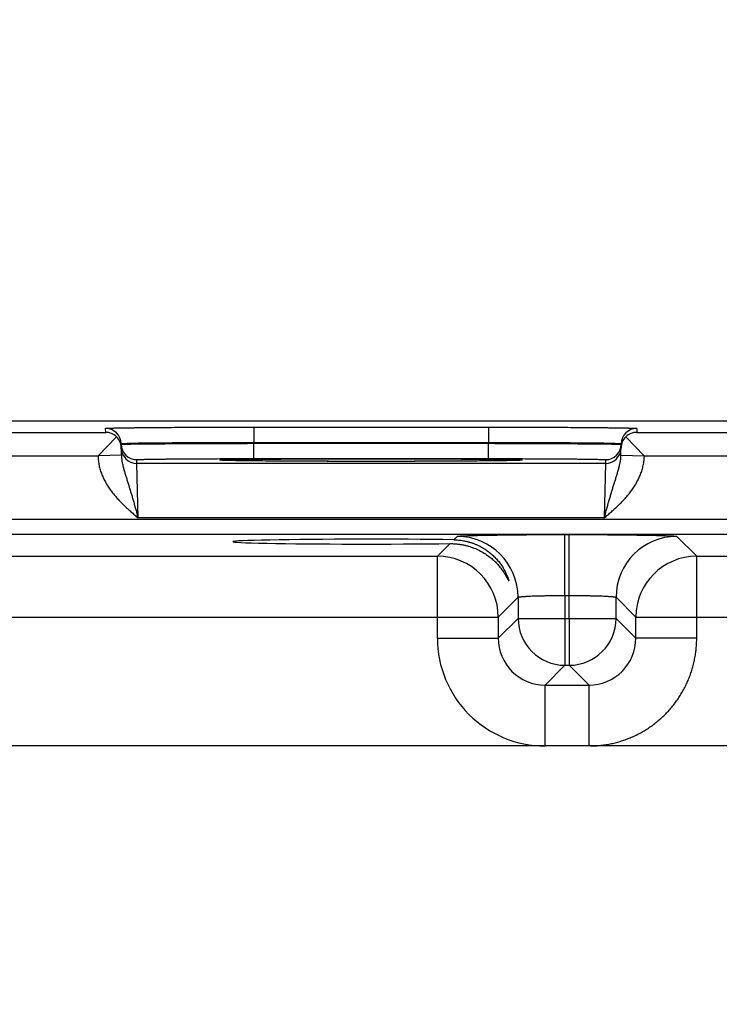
# Model space of a CAD drawing. Header units: inches. Extents: x 0 to 34, y 0 to 22.
# Tile 37 of 111: x 14.9 to 15.8, y 15.6 to 16.8. Entities that reach past the tile are written whole.
import ezdxf

# ---------------------------------------------------------------- set-up
doc = ezdxf.new("R2010")
doc.units = ezdxf.units.IN
doc.header["$LTSCALE"] = 1.87
doc.header["$MEASUREMENT"] = 0
doc.layers.get('0').update_dxf_attribs({"linetype": 'CONTINUOUS'})
doc.layers.add('DIMENSIONS', color=7, linetype='CONTINUOUS')
doc.styles.get("Standard").update_dxf_attribs({"font": 'txt', "width": 0.8})
doc.dimstyles.new('DIMSTYLE_1', dxfattribs={"dimtxt": 0.125, "dimasz": 0.18, "dimexe": 0.125, "dimexo": 0.0625, "dimgap": 0.09, "dimtad": 0, "dimtih": 1, "dimtoh": 1, "dimzin": 4, "dimdsep": 46, "dimtxsty": 'STANDARD', "dimblk": '_FILLED', "dimblk1": '_FILLED', "dimblk2": '_FILLED', "dimcen": 0.09, "dimadec": 0, "dimazin": 0, "dimtp": 0.01, "dimtm": 0.01, "dimtfac": 1, "dimtofl": 0, "dimtmove": 0, "dimatfit": 3, "dimldrblk": '_FILLED', "dimfxl": 1, "dimtolj": 1, "dimtzin": 4, "dimarcsym": 0})

# ---------------------------------------------------------------- blocks, each defined once
blk = doc.blocks.new('*D24')
at = {"layer": 'DIMENSIONS', "color": 2, "linetype": 'CONTINUOUS'}
blk.add_line((16.7646, 14.5132), (16.7646, 16.9873), dxfattribs=at)
at = {"layer": 'DIMENSIONS', "color": 2, "linetype": 'CONTINUOUS', "insert": (16.7021, 17.0498), "char_height": 0.125, "width": 1.025, "attachment_point": 1, "rotation": 90, "line_spacing_factor": 0.9}
blk.add_mtext('9.53{\\Ftxt.shx;\\W1.000000;\\H0.125000; }[242]', dxfattribs=at)
blk = doc.blocks.new('_FILLED')
at = {"color": 0, "linetype": 'BYBLOCK'}
blk.add_solid([(0, 0), (-1, 0.1736), (-1, -0.1736)], dxfattribs=at)

msp = doc.modelspace()

# ---------------------------------------------------------------- linework, layer by layer
at = {"color": 7, "linetype": 'CONTINUOUS'}
for p, q in [((17.8766, 16.2998), (8.4532, 16.2998)), ((14.7659, 16.2853), (15.0154, 16.2853)), ((15.0154, 16.2853), (15.0153, 16.2903)), ((15.2053, 16.292), (15.506, 16.292)), ((15.2053, 16.292), (15.2053, 16.2723)), ((15.506, 16.292), (15.506, 16.2723)), ((15.696, 16.2903), (15.6959, 16.2853)), ((15.6959, 16.2853), (15.9454, 16.2853)), ((15.0293, 16.2795), (15.0056, 16.2553)), ((15.0356, 16.2559), (15.0353, 16.2707)), ((15.2053, 16.2723), (15.506, 16.2723)), ((15.2053, 16.2713), (15.2053, 16.2723)), ((15.2053, 16.2713), (15.506, 16.2713)), ((15.2053, 16.2516), (15.2053, 16.2713)), ((15.506, 16.2713), (15.506, 16.2723)), ((15.506, 16.2516), (15.506, 16.2713)), ((15.6757, 16.2559), (15.676, 16.2707)), ((15.6819, 16.2795), (15.7056, 16.2554)), ((14.7757, 16.2553), (15.0056, 16.2553)), ((15.0356, 16.2559), (15.0056, 16.2554)), ((15.6757, 16.2559), (15.7056, 16.2554)), ((15.7057, 16.2553), (15.9356, 16.2553)), ((15.0554, 16.2456), (15.0553, 16.2503)), ((15.6559, 16.2456), (15.0554, 16.2456)), ((15.057, 16.1756), (15.0554, 16.2456)), ((15.1641, 16.2495), (15.1619, 16.2498)), ((15.1646, 16.2495), (15.1644, 16.2495)), ((15.1649, 16.2495), (15.1646, 16.2495)), ((15.1653, 16.2495), (15.1649, 16.2495)), ((15.1657, 16.2494), (15.1653, 16.2495)), ((15.1666, 16.2494), (15.1657, 16.2494)), ((15.1678, 16.2494), (15.1666, 16.2494)), ((15.1692, 16.2493), (15.1678, 16.2494)), ((15.1715, 16.2492), (15.1692, 16.2493)), ((15.1745, 16.2492), (15.1715, 16.2492)), ((15.1784, 16.2491), (15.1745, 16.2492)), ((15.182, 16.249), (15.1784, 16.2491)), ((15.1865, 16.2489), (15.182, 16.249)), ((15.192, 16.2489), (15.1865, 16.2489)), ((15.1988, 16.2488), (15.192, 16.2489)), ((15.2075, 16.2487), (15.1988, 16.2488)), ((15.2053, 16.2516), (15.506, 16.2516)), ((15.2147, 16.2486), (15.2075, 16.2487)), ((15.2234, 16.2485), (15.2147, 16.2486)), ((15.2329, 16.2485), (15.2234, 16.2485)), ((15.2429, 16.2484), (15.2329, 16.2485)), ((15.2534, 16.2483), (15.2429, 16.2484)), ((15.2644, 16.2483), (15.2534, 16.2483)), ((15.2757, 16.2482), (15.2644, 16.2483)), ((15.2874, 16.2482), (15.2757, 16.2482)), ((15.2993, 16.2481), (15.2874, 16.2482)), ((15.3115, 16.2481), (15.2993, 16.2481)), ((15.3239, 16.2481), (15.3115, 16.2481)), ((15.3365, 16.2481), (15.3239, 16.2481)), ((15.3491, 16.2481), (15.3365, 16.2481)), ((15.3617, 16.2481), (15.3491, 16.2481)), ((15.3743, 16.2481), (15.3617, 16.2481)), ((15.3869, 16.2481), (15.3743, 16.2481)), ((15.3993, 16.2481), (15.3869, 16.2481)), ((15.4114, 16.2481), (15.3993, 16.2481)), ((15.4235, 16.2482), (15.4114, 16.2481)), ((15.4352, 16.2482), (15.4235, 16.2482)), ((15.4461, 16.2483), (15.4352, 16.2482)), ((15.4603, 16.2483), (15.4461, 16.2483)), ((15.4721, 16.2484), (15.4603, 16.2483)), ((15.4818, 16.2485), (15.4721, 16.2484)), ((15.4901, 16.2485), (15.4818, 16.2485)), ((15.4993, 16.2486), (15.4901, 16.2485)), ((15.5069, 16.2487), (15.4993, 16.2486)), ((15.5134, 16.2488), (15.5069, 16.2487)), ((15.5191, 16.2489), (15.5134, 16.2488)), ((15.5241, 16.2489), (15.5191, 16.2489)), ((15.5293, 16.249), (15.5241, 16.2489)), ((15.5336, 16.2491), (15.5293, 16.249)), ((15.5371, 16.2492), (15.5336, 16.2491)), ((15.54, 16.2492), (15.5371, 16.2492)), ((15.5423, 16.2493), (15.54, 16.2492)), ((15.5438, 16.2494), (15.5423, 16.2493)), ((15.5447, 16.2494), (15.5438, 16.2494)), ((15.5454, 16.2494), (15.5447, 16.2494)), ((15.546, 16.2495), (15.5454, 16.2494)), ((15.5463, 16.2495), (15.546, 16.2495)), ((15.5466, 16.2495), (15.5463, 16.2495)), ((15.5468, 16.2495), (15.5466, 16.2495)), ((15.547, 16.2495), (15.5468, 16.2495)), ((15.5471, 16.2495), (15.547, 16.2495)), ((15.5493, 16.2498), (15.5471, 16.2495)), ((15.6559, 16.2456), (15.6543, 16.1756)), ((15.656, 16.2503), (15.6559, 16.2456)), ((17.6723, 16.1735), (10.2741, 16.1735)), ((15.6543, 16.1756), (15.057, 16.1756)), ((17.6723, 16.1544), (10.2741, 16.1544)), ((15.6039, 16.1544), (15.6094, 16.1544)), ((15.6039, 16.0764), (15.6039, 16.1544)), ((15.6094, 16.0764), (15.6094, 16.1544)), ((15.4405, 16.1266), (15.4566, 16.1427)), ((15.4616, 16.1478), (15.4659, 16.152)), ((15.7474, 16.152), (15.7728, 16.1266)), ((14.8428, 16.1266), (15.4405, 16.1266)), ((15.4405, 16.0216), (15.4405, 16.1266)), ((15.7728, 16.1266), (16.3705, 16.1266)), ((15.7728, 16.0216), (15.7728, 16.1266)), ((15.5439, 16.074), (15.5185, 16.0486)), ((15.5439, 16.074), (15.5439, 16.047)), ((15.6039, 16.0764), (15.6094, 16.0764)), ((15.6039, 16.0764), (15.6039, 16.047)), ((15.6094, 16.047), (15.6094, 16.0764)), ((15.6694, 16.047), (15.6694, 16.074)), ((15.6694, 16.074), (15.6948, 16.0486)), ((14.7648, 16.0486), (15.5185, 16.0486)), ((15.5185, 16.0486), (15.5185, 16.0216)), ((15.5439, 16.047), (15.5185, 16.0216)), ((15.5439, 16.047), (15.6694, 16.047)), ((15.6039, 16.047), (15.6039, 15.987)), ((15.6094, 16.047), (15.6094, 15.987)), ((15.6694, 16.047), (15.6948, 16.0216)), ((15.6948, 16.0486), (16.4485, 16.0486)), ((15.6948, 16.0216), (15.6948, 16.0486)), ((15.4405, 16.0216), (15.5185, 16.0216)), ((15.7728, 16.0216), (15.6948, 16.0216)), ((15.6039, 15.987), (15.5785, 15.9616)), ((15.6039, 15.987), (15.6094, 15.987)), ((15.6094, 15.987), (15.6348, 15.9616)), ((15.5785, 15.9616), (15.6348, 15.9616)), ((15.5785, 15.8836), (15.5785, 15.9616)), ((15.6348, 15.8836), (15.6348, 15.9616)), ((17.5165, 15.8836), (10.4299, 15.8836))]:
    msp.add_line(p, q, dxfattribs=at)
for points in [[(15.1644, 16.2495), (15.1642, 16.2495), (15.1642, 16.2495), (15.1642, 16.2495)], [(15.5471, 16.2495), (15.5471, 16.2495), (15.5471, 16.2495)]]:
    msp.add_lwpolyline(points, dxfattribs=at)
for centre, radius, start, end in [((15.0153, 16.2703), 0.02, 1.0012, 90.0013), ((15.0152, 16.2651), 0.0202, 45.4189, 89.3143), ((15.696, 16.2703), 0.02, 89.9987, 178.9988), ((15.6961, 16.2651), 0.0202, 90.6857, 134.5811), ((15.0157, 16.2653), 0.0197, 1.0498, 46.2249), ((15.0553, 16.2703), 0.02, 181.0012, 270.0013), ((15.656, 16.2703), 0.02, 269.9987, 358.9988), ((15.6955, 16.2653), 0.0197, 133.7752, 178.9502), ((15.0554, 16.2656), 0.02, 181.2271, 270.0013), ((15.6559, 16.2656), 0.02, 269.9987, 358.7855), ((15.5493, 16.2348), 0.015, 89.9998, 100.7095), ((15.4658, 16.074), 0.078, 0.0209, 89.9791), ((15.7474, 16.074), 0.078, 90.0209, 179.9791), ((15.4405, 16.0486), 0.078, 0.0209, 89.9791), ((15.7728, 16.0486), 0.078, 90.0209, 179.9791), ((15.6039, 16.047), 0.06, 180.0209, 269.9791), ((15.6094, 16.047), 0.06, 270.0209, 359.9791), ((15.5785, 16.0216), 0.138, 179.9961, 270.0042), ((15.5784, 16.0216), 0.06, 179.9638, 270.0362), ((15.6348, 16.0216), 0.06, 269.9638, 0.0362)]:
    msp.add_arc(centre, radius, start, end, dxfattribs=at)
msp.add_ellipse((15.3556, 16.1453), major_axis=(0.1771, 0), ratio=0.017455, start_param=0.929285, end_param=5.318993, dxfattribs=at)
for points, knots in [([(15.0153, 16.2903), (15.0153, 16.2903), (15.0153, 16.2903), (15.0153, 16.2903), (15.0153, 16.2903), (15.0153, 16.2903), (15.0154, 16.2904), (15.0154, 16.2904), (15.0154, 16.2904), (15.0155, 16.2904), (15.0156, 16.2904), (15.0157, 16.2904), (15.0158, 16.2904), (15.016, 16.2905), (15.0163, 16.2905), (15.0168, 16.2905), (15.0174, 16.2906), (15.0181, 16.2906), (15.019, 16.2906), (15.02, 16.2907), (15.021, 16.2907), (15.0222, 16.2908), (15.0235, 16.2908), (15.0249, 16.2908), (15.0264, 16.2909), (15.0281, 16.2909), (15.0304, 16.291), (15.0337, 16.291), (15.0379, 16.2911), (15.0424, 16.2912), (15.0474, 16.2912), (15.0528, 16.2913), (15.0585, 16.2914), (15.0646, 16.2914), (15.071, 16.2915), (15.0778, 16.2915), (15.0874, 16.2916), (15.1, 16.2917), (15.116, 16.2918), (15.1328, 16.2919), (15.1503, 16.2919), (15.1683, 16.2919), (15.1867, 16.292), (15.1991, 16.292), (15.2053, 16.292)], [0, 0, 0, 0, 0.000056, 0.000092, 0.000134, 0.000241, 0.000383, 0.000559, 0.000772, 0.001022, 0.001308, 0.001991, 0.002823, 0.003804, 0.004935, 0.007643, 0.010948, 0.014847, 0.019338, 0.02442, 0.030088, 0.03634, 0.043173, 0.050581, 0.058561, 0.067109, 0.076218, 0.096099, 0.118157, 0.142341, 0.168591, 0.196844, 0.227033, 0.259085, 0.292923, 0.328465, 0.365625, 0.44444, 0.528609, 0.617319, 0.709716, 0.80491, 0.901983, 1, 1, 1, 1]), ([(15.506, 16.292), (15.5122, 16.292), (15.5246, 16.292), (15.543, 16.2919), (15.561, 16.2919), (15.5785, 16.2919), (15.5953, 16.2918), (15.6112, 16.2917), (15.6239, 16.2916), (15.6335, 16.2915), (15.6402, 16.2915), (15.6467, 16.2914), (15.6527, 16.2914), (15.6585, 16.2913), (15.6638, 16.2912), (15.6688, 16.2912), (15.6734, 16.2911), (15.6776, 16.291), (15.6808, 16.291), (15.6832, 16.2909), (15.6848, 16.2909), (15.6863, 16.2908), (15.6878, 16.2908), (15.6891, 16.2908), (15.6902, 16.2907), (15.6913, 16.2907), (15.6923, 16.2906), (15.6931, 16.2906), (15.6939, 16.2906), (15.6945, 16.2905), (15.6949, 16.2905), (15.6953, 16.2905), (15.6954, 16.2904), (15.6956, 16.2904), (15.6957, 16.2904), (15.6958, 16.2904), (15.6958, 16.2904), (15.6959, 16.2904), (15.6959, 16.2904), (15.6959, 16.2903), (15.6959, 16.2903), (15.696, 16.2903), (15.696, 16.2903), (15.696, 16.2903), (15.696, 16.2903)], [0, 0, 0, 0, 0.098017, 0.19509, 0.290284, 0.382681, 0.471391, 0.55556, 0.634375, 0.671535, 0.707077, 0.740915, 0.772967, 0.803156, 0.831409, 0.857659, 0.881843, 0.903901, 0.923782, 0.932891, 0.941439, 0.949419, 0.956827, 0.96366, 0.969912, 0.97558, 0.980662, 0.985153, 0.989052, 0.992357, 0.995065, 0.996196, 0.997177, 0.998009, 0.998692, 0.998978, 0.999228, 0.999441, 0.999617, 0.999759, 0.999866, 0.999908, 0.999944, 1, 1, 1, 1]), ([(15.0353, 16.2707), (15.0353, 16.2707), (15.0353, 16.2707), (15.0353, 16.2707), (15.0353, 16.2707), (15.0354, 16.2707), (15.0354, 16.2707), (15.0354, 16.2707), (15.0355, 16.2708), (15.0355, 16.2708), (15.0356, 16.2708), (15.0358, 16.2708), (15.0359, 16.2708), (15.0361, 16.2709), (15.0363, 16.2709), (15.0366, 16.2709), (15.0369, 16.2709), (15.0373, 16.271), (15.0378, 16.271), (15.0386, 16.2711), (15.0395, 16.2711), (15.0404, 16.2711), (15.0415, 16.2712), (15.0426, 16.2712), (15.0439, 16.2713), (15.0458, 16.2713), (15.0483, 16.2714), (15.0517, 16.2715), (15.0555, 16.2716), (15.0596, 16.2717), (15.064, 16.2717), (15.0688, 16.2718), (15.074, 16.2719), (15.0794, 16.2719), (15.0852, 16.272), (15.0912, 16.272), (15.0998, 16.2721), (15.1111, 16.2722), (15.1254, 16.2723), (15.1404, 16.2723), (15.1561, 16.2723), (15.1722, 16.2724), (15.1887, 16.2724), (15.1997, 16.2723), (15.2053, 16.2723)], [0, 0, 0, 0, 0.000074, 0.000165, 0.000283, 0.000432, 0.000615, 0.000833, 0.001086, 0.001376, 0.002065, 0.002902, 0.003887, 0.005021, 0.006303, 0.007733, 0.009313, 0.011041, 0.014942, 0.019435, 0.024517, 0.030186, 0.036439, 0.043271, 0.050679, 0.058658, 0.076312, 0.096191, 0.118246, 0.142426, 0.168672, 0.196922, 0.227107, 0.259155, 0.292989, 0.328526, 0.365683, 0.44449, 0.52865, 0.617353, 0.709742, 0.804928, 0.901992, 1, 1, 1, 1]), ([(15.0353, 16.2699), (15.0353, 16.2699), (15.0353, 16.27), (15.0353, 16.27), (15.0353, 16.27), (15.0353, 16.27), (15.0354, 16.27), (15.0354, 16.27), (15.0354, 16.27), (15.0355, 16.27), (15.0355, 16.27), (15.0356, 16.27), (15.0358, 16.27), (15.0359, 16.27), (15.0361, 16.27), (15.0364, 16.2701), (15.0366, 16.2701), (15.0369, 16.2701), (15.0373, 16.2701), (15.0378, 16.2701), (15.0386, 16.2701), (15.0395, 16.2702), (15.0404, 16.2702), (15.0415, 16.2702), (15.0427, 16.2702), (15.0439, 16.2703), (15.0453, 16.2703), (15.0467, 16.2703), (15.0489, 16.2704), (15.0517, 16.2704), (15.0555, 16.2704), (15.0596, 16.2705), (15.0641, 16.2705), (15.0689, 16.2706), (15.074, 16.2706), (15.0794, 16.2707), (15.0852, 16.2707), (15.0912, 16.2708), (15.0998, 16.2708), (15.1111, 16.2709), (15.1254, 16.271), (15.1404, 16.2711), (15.1561, 16.2711), (15.1722, 16.2712), (15.1887, 16.2712), (15.1997, 16.2712), (15.2053, 16.2713)], [0, 0, 0, 0, 0.000039, 0.000068, 0.000105, 0.000205, 0.000341, 0.000513, 0.000722, 0.000969, 0.001252, 0.001932, 0.002761, 0.00374, 0.004868, 0.006146, 0.007574, 0.009151, 0.010876, 0.014774, 0.019265, 0.024346, 0.030014, 0.036267, 0.0431, 0.050509, 0.05849, 0.067038, 0.076148, 0.096032, 0.118094, 0.14228, 0.168533, 0.19679, 0.226982, 0.259037, 0.292878, 0.328423, 0.365586, 0.444407, 0.528581, 0.617296, 0.709699, 0.804898, 0.901977, 1, 1, 1, 1]), ([(15.506, 16.2723), (15.5116, 16.2723), (15.5226, 16.2724), (15.5391, 16.2724), (15.5552, 16.2723), (15.5709, 16.2723), (15.5859, 16.2723), (15.6001, 16.2722), (15.6115, 16.2721), (15.6201, 16.272), (15.6261, 16.272), (15.6319, 16.2719), (15.6373, 16.2719), (15.6424, 16.2718), (15.6472, 16.2717), (15.6517, 16.2717), (15.6558, 16.2716), (15.6595, 16.2715), (15.6629, 16.2714), (15.6655, 16.2713), (15.6674, 16.2713), (15.6686, 16.2712), (15.6698, 16.2712), (15.6708, 16.2711), (15.6718, 16.2711), (15.6727, 16.2711), (15.6734, 16.271), (15.674, 16.271), (15.6744, 16.2709), (15.6747, 16.2709), (15.6749, 16.2709), (15.6751, 16.2709), (15.6753, 16.2708), (15.6755, 16.2708), (15.6756, 16.2708), (15.6757, 16.2708), (15.6758, 16.2708), (15.6758, 16.2707), (15.6759, 16.2707), (15.6759, 16.2707), (15.6759, 16.2707), (15.6759, 16.2707), (15.676, 16.2707), (15.676, 16.2707), (15.676, 16.2707)], [0, 0, 0, 0, 0.098008, 0.195072, 0.290258, 0.382647, 0.47135, 0.55551, 0.634317, 0.671474, 0.707011, 0.740845, 0.772893, 0.803078, 0.831328, 0.857574, 0.881754, 0.903809, 0.923688, 0.941342, 0.949321, 0.956729, 0.963561, 0.969814, 0.975483, 0.980565, 0.985058, 0.988959, 0.990687, 0.992267, 0.993697, 0.994979, 0.996113, 0.997098, 0.997935, 0.998624, 0.998914, 0.999167, 0.999385, 0.999568, 0.999717, 0.999835, 0.999926, 1, 1, 1, 1]), ([(15.506, 16.2713), (15.5115, 16.2712), (15.5226, 16.2712), (15.539, 16.2712), (15.5552, 16.2711), (15.5708, 16.2711), (15.5859, 16.271), (15.6001, 16.2709), (15.6115, 16.2708), (15.62, 16.2708), (15.6261, 16.2707), (15.6318, 16.2707), (15.6373, 16.2706), (15.6424, 16.2706), (15.6472, 16.2705), (15.6517, 16.2705), (15.6558, 16.2704), (15.6595, 16.2704), (15.6624, 16.2704), (15.6645, 16.2703), (15.666, 16.2703), (15.6673, 16.2703), (15.6686, 16.2702), (15.6698, 16.2702), (15.6708, 16.2702), (15.6718, 16.2702), (15.6727, 16.2701), (15.6734, 16.2701), (15.674, 16.2701), (15.6744, 16.2701), (15.6747, 16.2701), (15.6749, 16.2701), (15.6751, 16.27), (15.6753, 16.27), (15.6755, 16.27), (15.6756, 16.27), (15.6757, 16.27), (15.6758, 16.27), (15.6758, 16.27), (15.6759, 16.27), (15.6759, 16.27), (15.6759, 16.27), (15.6759, 16.27), (15.6759, 16.27), (15.6759, 16.27), (15.6759, 16.2699), (15.6759, 16.2699)], [0, 0, 0, 0, 0.098023, 0.195102, 0.290301, 0.382704, 0.471419, 0.555593, 0.634414, 0.671577, 0.707122, 0.740963, 0.773018, 0.80321, 0.831467, 0.85772, 0.881906, 0.903968, 0.923852, 0.932962, 0.94151, 0.949491, 0.9569, 0.963733, 0.969986, 0.975654, 0.980735, 0.985226, 0.989124, 0.990849, 0.992426, 0.993854, 0.995132, 0.99626, 0.997239, 0.998068, 0.998748, 0.999031, 0.999278, 0.999487, 0.999659, 0.999795, 0.999895, 0.999932, 0.999961, 1, 1, 1, 1]), ([(15.0056, 16.2553), (15.0056, 16.2548), (15.0056, 16.2538), (15.0057, 16.2522), (15.0058, 16.2507), (15.006, 16.2492), (15.0062, 16.2477), (15.0064, 16.2462), (15.0067, 16.2447), (15.007, 16.2427), (15.0076, 16.2402), (15.0087, 16.2362), (15.0104, 16.2314), (15.0124, 16.2267), (15.0143, 16.2231), (15.0157, 16.2204), (15.0173, 16.2178), (15.0189, 16.2152), (15.0206, 16.2127), (15.0224, 16.2102), (15.0243, 16.2077), (15.0262, 16.2054), (15.0282, 16.203), (15.0309, 16.2), (15.0344, 16.1962), (15.0387, 16.1919), (15.0432, 16.1877), (15.0477, 16.1837), (15.0523, 16.1796), (15.0554, 16.177), (15.057, 16.1756)], [0, 0, 0, 0, 0.015626, 0.031252, 0.046878, 0.062504, 0.07813, 0.093756, 0.109382, 0.125008, 0.156258, 0.187508, 0.249996, 0.312486, 0.343737, 0.374987, 0.406238, 0.437489, 0.46874, 0.499991, 0.531242, 0.562493, 0.593745, 0.624996, 0.687496, 0.749996, 0.812498, 0.874998, 0.937499, 1, 1, 1, 1]), ([(15.0356, 16.2559), (15.0356, 16.2542), (15.0358, 16.2517), (15.0363, 16.2484), (15.0367, 16.246), (15.0372, 16.2436), (15.0378, 16.2412), (15.0384, 16.2388), (15.0391, 16.2364), (15.0398, 16.2341), (15.0405, 16.2317), (15.0412, 16.2293), (15.0422, 16.2262), (15.0432, 16.223), (15.0442, 16.2197), (15.045, 16.2173), (15.0457, 16.2148), (15.0465, 16.2124), (15.0471, 16.2103), (15.0476, 16.2086), (15.0481, 16.2069), (15.0488, 16.2048), (15.0495, 16.2022), (15.0503, 16.1996), (15.051, 16.197), (15.0516, 16.1948), (15.0521, 16.193), (15.0526, 16.1913), (15.0533, 16.1891), (15.054, 16.1864), (15.0546, 16.1841), (15.0551, 16.1824), (15.0555, 16.181), (15.0559, 16.1797), (15.0563, 16.1779), (15.0567, 16.1765), (15.057, 16.1756)], [0, 0, 0, 0, 0.06052, 0.090458, 0.120221, 0.149857, 0.179403, 0.208909, 0.238413, 0.267956, 0.29758, 0.327317, 0.3572, 0.417522, 0.448, 0.478712, 0.509671, 0.540886, 0.572359, 0.58819, 0.604083, 0.636056, 0.668275, 0.700725, 0.73339, 0.766253, 0.782753, 0.799296, 0.832498, 0.865833, 0.899278, 0.916033, 0.932805, 0.949592, 0.966389, 1, 1, 1, 1]), ([(15.6543, 16.1756), (15.6545, 16.1765), (15.655, 16.1783), (15.6557, 16.1806), (15.6562, 16.1824), (15.6566, 16.1841), (15.6573, 16.1864), (15.658, 16.1891), (15.6586, 16.1913), (15.6591, 16.193), (15.6596, 16.1948), (15.6602, 16.197), (15.661, 16.1996), (15.6617, 16.2022), (15.6624, 16.2043), (15.6629, 16.2061), (15.6633, 16.2073), (15.6636, 16.2086), (15.6641, 16.2103), (15.6648, 16.2124), (15.6655, 16.2148), (15.6663, 16.2173), (15.6671, 16.2197), (15.6681, 16.223), (15.6691, 16.2262), (15.6701, 16.2293), (15.6708, 16.2317), (15.6715, 16.2341), (15.6722, 16.2364), (15.6728, 16.2388), (15.6735, 16.2412), (15.674, 16.2436), (15.6746, 16.246), (15.675, 16.2484), (15.6755, 16.2517), (15.6757, 16.2542), (15.6757, 16.2559)], [0, 0, 0, 0, 0.033611, 0.067195, 0.083967, 0.100722, 0.134167, 0.167502, 0.200704, 0.217247, 0.233747, 0.26661, 0.299275, 0.331725, 0.363944, 0.379961, 0.395916, 0.41181, 0.427641, 0.459113, 0.490329, 0.521288, 0.552, 0.582478, 0.6428, 0.672683, 0.70242, 0.732044, 0.761587, 0.791091, 0.820597, 0.850143, 0.879779, 0.909542, 0.939479, 1, 1, 1, 1]), ([(15.6543, 16.1756), (15.6558, 16.177), (15.6589, 16.1796), (15.6635, 16.1837), (15.6681, 16.1877), (15.6725, 16.1919), (15.6762, 16.1955), (15.679, 16.1985), (15.6811, 16.2007), (15.6831, 16.203), (15.6851, 16.2054), (15.687, 16.2077), (15.6888, 16.2102), (15.6906, 16.2127), (15.6923, 16.2152), (15.694, 16.2178), (15.6955, 16.2204), (15.697, 16.2231), (15.6988, 16.2267), (15.7009, 16.2314), (15.7029, 16.2372), (15.7041, 16.2421), (15.7048, 16.2457), (15.7051, 16.2477), (15.7053, 16.2492), (15.7055, 16.2507), (15.7056, 16.2522), (15.7057, 16.2538), (15.7057, 16.2548), (15.7057, 16.2553)], [0, 0, 0, 0, 0.062501, 0.125003, 0.187505, 0.250007, 0.312508, 0.34376, 0.375012, 0.406263, 0.437515, 0.468767, 0.500018, 0.53127, 0.562521, 0.593773, 0.625024, 0.656275, 0.687526, 0.750017, 0.812506, 0.874993, 0.906243, 0.921869, 0.937495, 0.953122, 0.968748, 0.984374, 1, 1, 1, 1]), ([(15.0553, 16.2503), (15.0553, 16.2503), (15.0553, 16.2503), (15.0553, 16.2503), (15.0553, 16.2503), (15.0554, 16.2503), (15.0554, 16.2503), (15.0554, 16.2503), (15.0555, 16.2504), (15.0555, 16.2504), (15.0556, 16.2504), (15.0557, 16.2504), (15.0559, 16.2504), (15.0561, 16.2504), (15.0565, 16.2505), (15.057, 16.2505), (15.0575, 16.2505), (15.0582, 16.2506), (15.059, 16.2506), (15.0598, 16.2506), (15.0608, 16.2506), (15.0618, 16.2507), (15.0629, 16.2507), (15.0646, 16.2507), (15.0668, 16.2508), (15.0698, 16.2509), (15.0731, 16.2509), (15.0767, 16.251), (15.0807, 16.251), (15.0849, 16.2511), (15.0894, 16.2511), (15.0942, 16.2512), (15.0993, 16.2512), (15.1046, 16.2513), (15.1122, 16.2513), (15.1222, 16.2514), (15.1348, 16.2515), (15.1481, 16.2515), (15.1619, 16.2516), (15.1761, 16.2516), (15.1906, 16.2516), (15.2004, 16.2516), (15.2053, 16.2516)], [0, 0, 0, 0, 0.00013, 0.00018, 0.000238, 0.000379, 0.000556, 0.000768, 0.001018, 0.001304, 0.001987, 0.002819, 0.003801, 0.004931, 0.007639, 0.010944, 0.014843, 0.019334, 0.024416, 0.030084, 0.036337, 0.043169, 0.050578, 0.058558, 0.076214, 0.096095, 0.118154, 0.142337, 0.168588, 0.196841, 0.22703, 0.259082, 0.29292, 0.328462, 0.365623, 0.444438, 0.528607, 0.617317, 0.709715, 0.804909, 0.901983, 1, 1, 1, 1]), ([(15.1619, 16.2498), (15.1619, 16.2498), (15.1619, 16.2498), (15.1619, 16.2498), (15.1619, 16.2498), (15.162, 16.2498), (15.162, 16.2498), (15.162, 16.2498), (15.1621, 16.2498), (15.1621, 16.2498), (15.1622, 16.2498), (15.1623, 16.2499), (15.1625, 16.2499), (15.1626, 16.2499), (15.163, 16.2499), (15.1634, 16.25), (15.1641, 16.25), (15.1648, 16.2501), (15.1657, 16.2501), (15.1667, 16.2501), (15.1678, 16.2502), (15.169, 16.2502), (15.1703, 16.2503), (15.1717, 16.2503), (15.1733, 16.2503), (15.1749, 16.2504), (15.1774, 16.2504), (15.1807, 16.2505), (15.1849, 16.2506), (15.1896, 16.2506), (15.1947, 16.2507), (15.2002, 16.2508), (15.206, 16.2508), (15.2122, 16.2509), (15.2188, 16.251), (15.2256, 16.251), (15.2354, 16.2511), (15.2484, 16.2512), (15.2646, 16.2513), (15.2817, 16.2513), (15.2996, 16.2514), (15.318, 16.2514), (15.3367, 16.2514), (15.3556, 16.2515), (15.3746, 16.2514), (15.3933, 16.2514), (15.4117, 16.2514), (15.4295, 16.2513), (15.4467, 16.2513), (15.4629, 16.2512), (15.4758, 16.2511), (15.4856, 16.251), (15.4925, 16.251), (15.4991, 16.2509), (15.5053, 16.2508), (15.5111, 16.2508), (15.5166, 16.2507), (15.5217, 16.2506), (15.5263, 16.2506), (15.5306, 16.2505), (15.5339, 16.2504), (15.5363, 16.2504), (15.538, 16.2503), (15.5395, 16.2503), (15.541, 16.2503), (15.5423, 16.2502), (15.5435, 16.2502), (15.5446, 16.2501), (15.5456, 16.2501), (15.5465, 16.2501), (15.5472, 16.25), (15.5478, 16.25), (15.5483, 16.2499), (15.5486, 16.2499), (15.5488, 16.2499), (15.549, 16.2499), (15.5491, 16.2498), (15.5492, 16.2498), (15.5492, 16.2498), (15.5492, 16.2498), (15.5493, 16.2498), (15.5493, 16.2498), (15.5493, 16.2498), (15.5493, 16.2498), (15.5493, 16.2498), (15.5493, 16.2498), (15.5493, 16.2498)], [0, 0, 0, 0, 0.000028, 0.000046, 0.000067, 0.000121, 0.000191, 0.00028, 0.000386, 0.000511, 0.000654, 0.000996, 0.001412, 0.001903, 0.002469, 0.003824, 0.005476, 0.007427, 0.009674, 0.012215, 0.015051, 0.018178, 0.021595, 0.025301, 0.029292, 0.033567, 0.038123, 0.048066, 0.059098, 0.071192, 0.084318, 0.098447, 0.113543, 0.129569, 0.146489, 0.16426, 0.18284, 0.222246, 0.264327, 0.308678, 0.354872, 0.402465, 0.450996, 0.5, 0.549004, 0.597535, 0.645128, 0.691322, 0.735673, 0.777754, 0.81716, 0.83574, 0.853511, 0.870431, 0.886457, 0.901553, 0.915682, 0.928808, 0.940902, 0.951934, 0.961877, 0.966433, 0.970708, 0.974699, 0.978405, 0.981822, 0.984949, 0.987785, 0.990326, 0.992573, 0.994524, 0.996176, 0.997531, 0.998097, 0.998588, 0.999004, 0.999346, 0.999489, 0.999614, 0.99972, 0.999809, 0.999879, 0.999933, 0.999954, 0.999972, 1, 1, 1, 1]), ([(15.5471, 16.2495), (15.5469, 16.2495), (15.5464, 16.2495), (15.5453, 16.2494), (15.5437, 16.2494), (15.5415, 16.2493), (15.5389, 16.2492), (15.5359, 16.2491), (15.5326, 16.2491), (15.529, 16.249), (15.5234, 16.2489), (15.5157, 16.2488), (15.5055, 16.2487), (15.4941, 16.2486), (15.4816, 16.2485), (15.4681, 16.2484), (15.4485, 16.2483), (15.4223, 16.2482), (15.3895, 16.2481), (15.3557, 16.2481), (15.3218, 16.2481), (15.289, 16.2482), (15.2629, 16.2483), (15.2432, 16.2484), (15.2297, 16.2485), (15.2173, 16.2486), (15.2058, 16.2487), (15.1956, 16.2488), (15.1879, 16.2489), (15.1823, 16.249), (15.1787, 16.2491), (15.1754, 16.2491), (15.1724, 16.2492), (15.1698, 16.2493), (15.1676, 16.2494), (15.166, 16.2494), (15.1649, 16.2495), (15.1644, 16.2495), (15.1641, 16.2495)], [0, 0, 0, 0, 0.001812, 0.003868, 0.008711, 0.014521, 0.021285, 0.028992, 0.037624, 0.047167, 0.057601, 0.081057, 0.10781, 0.137648, 0.170338, 0.205621, 0.243221, 0.32417, 0.410643, 0.499923, 0.589206, 0.675687, 0.75665, 0.794259, 0.829552, 0.862252, 0.892103, 0.918868, 0.942339, 0.952779, 0.962329, 0.97097, 0.978683, 0.985455, 0.991273, 0.996124, 0.998184, 1, 1, 1, 1]), ([(15.506, 16.2516), (15.5109, 16.2516), (15.5206, 16.2516), (15.5352, 16.2516), (15.5494, 16.2516), (15.5632, 16.2515), (15.5765, 16.2515), (15.5891, 16.2514), (15.5991, 16.2513), (15.6066, 16.2513), (15.612, 16.2512), (15.617, 16.2512), (15.6218, 16.2511), (15.6264, 16.2511), (15.6306, 16.251), (15.6345, 16.251), (15.6382, 16.2509), (15.6415, 16.2509), (15.6444, 16.2508), (15.6467, 16.2507), (15.6484, 16.2507), (15.6495, 16.2507), (15.6505, 16.2506), (15.6514, 16.2506), (15.6523, 16.2506), (15.653, 16.2506), (15.6537, 16.2505), (15.6543, 16.2505), (15.6548, 16.2505), (15.6552, 16.2504), (15.6554, 16.2504), (15.6555, 16.2504), (15.6557, 16.2504), (15.6558, 16.2504), (15.6558, 16.2504), (15.6558, 16.2503), (15.6559, 16.2503), (15.6559, 16.2503), (15.6559, 16.2503), (15.6559, 16.2503), (15.6559, 16.2503), (15.656, 16.2503), (15.656, 16.2503)], [0, 0, 0, 0, 0.098017, 0.195091, 0.290285, 0.382683, 0.471393, 0.555562, 0.634377, 0.671538, 0.70708, 0.740918, 0.77297, 0.803159, 0.831412, 0.857663, 0.881846, 0.903905, 0.923786, 0.941442, 0.949422, 0.956831, 0.963663, 0.969916, 0.975584, 0.980666, 0.985157, 0.989056, 0.992361, 0.995069, 0.996199, 0.997181, 0.998013, 0.998696, 0.998982, 0.999232, 0.999444, 0.999621, 0.999762, 0.99982, 0.99987, 1, 1, 1, 1]), ([(15.4659, 16.152), (15.4659, 16.152), (15.4659, 16.152), (15.4659, 16.152), (15.466, 16.1521), (15.4661, 16.1521), (15.4662, 16.1521), (15.4663, 16.1521), (15.4665, 16.1522), (15.4668, 16.1522), (15.4672, 16.1523), (15.4677, 16.1524), (15.4683, 16.1524), (15.469, 16.1525), (15.4697, 16.1525), (15.4705, 16.1526), (15.4714, 16.1526), (15.4728, 16.1527), (15.4747, 16.1528), (15.4772, 16.1529), (15.48, 16.153), (15.483, 16.1531), (15.4864, 16.1532), (15.49, 16.1533), (15.494, 16.1534), (15.4981, 16.1535), (15.5025, 16.1536), (15.5089, 16.1537), (15.5174, 16.1538), (15.5282, 16.154), (15.5397, 16.1541), (15.5518, 16.1542), (15.5644, 16.1543), (15.5773, 16.1543), (15.5905, 16.1544), (15.5994, 16.1544), (15.6039, 16.1544)], [0, 0, 0, 0, 0.000163, 0.000356, 0.000838, 0.001454, 0.002211, 0.003109, 0.004151, 0.006666, 0.009759, 0.013431, 0.01768, 0.022505, 0.027903, 0.033872, 0.040409, 0.047509, 0.063386, 0.081466, 0.101706, 0.124061, 0.148477, 0.174898, 0.203261, 0.233501, 0.265545, 0.299319, 0.371734, 0.450065, 0.533574, 0.621476, 0.712942, 0.807113, 0.9031, 1, 1, 1, 1]), ([(15.6094, 16.1544), (15.6139, 16.1544), (15.6228, 16.1544), (15.636, 16.1543), (15.6489, 16.1543), (15.6615, 16.1542), (15.6736, 16.1541), (15.6851, 16.154), (15.6959, 16.1538), (15.7044, 16.1537), (15.7107, 16.1536), (15.7152, 16.1535), (15.7193, 16.1534), (15.7232, 16.1533), (15.7269, 16.1532), (15.7302, 16.1531), (15.7333, 16.153), (15.7361, 16.1529), (15.7386, 16.1528), (15.7405, 16.1527), (15.7419, 16.1526), (15.7428, 16.1526), (15.7436, 16.1525), (15.7443, 16.1525), (15.745, 16.1524), (15.7456, 16.1524), (15.7461, 16.1523), (15.7465, 16.1522), (15.7468, 16.1522), (15.747, 16.1521), (15.7471, 16.1521), (15.7472, 16.1521), (15.7473, 16.1521), (15.7474, 16.152), (15.7474, 16.152), (15.7474, 16.152), (15.7474, 16.152)], [0, 0, 0, 0, 0.0969, 0.192887, 0.287058, 0.378524, 0.466426, 0.549935, 0.628266, 0.700681, 0.734455, 0.766499, 0.796739, 0.825102, 0.851523, 0.875939, 0.898294, 0.918534, 0.936614, 0.952491, 0.959591, 0.966128, 0.972097, 0.977495, 0.98232, 0.986569, 0.990241, 0.993334, 0.995849, 0.996891, 0.997789, 0.998546, 0.999162, 0.999644, 0.999837, 1, 1, 1, 1]), ([(15.4566, 16.1427), (15.4581, 16.1428), (15.4611, 16.1427), (15.4655, 16.1424), (15.4698, 16.1419), (15.474, 16.1411), (15.478, 16.1402), (15.4831, 16.1387), (15.4891, 16.1365), (15.4959, 16.1333), (15.502, 16.1297), (15.5075, 16.1257), (15.5117, 16.1222), (15.5148, 16.1193), (15.5169, 16.1171), (15.5189, 16.1149), (15.5207, 16.1127), (15.5224, 16.1105), (15.524, 16.1083), (15.5254, 16.1062), (15.5265, 16.1045), (15.5273, 16.1031), (15.5279, 16.1022), (15.5284, 16.1013), (15.5289, 16.1004), (15.5294, 16.0996), (15.5298, 16.0988), (15.5302, 16.0981), (15.5305, 16.0975), (15.5307, 16.0971), (15.5309, 16.0968), (15.531, 16.0966), (15.5311, 16.0963), (15.5312, 16.0961), (15.5314, 16.0959), (15.5315, 16.0958), (15.5315, 16.0956), (15.5316, 16.0955), (15.5317, 16.0954), (15.5317, 16.0954), (15.5318, 16.0953), (15.5318, 16.0953), (15.5318, 16.0953), (15.5318, 16.0953), (15.5319, 16.0953), (15.5319, 16.0953), (15.5319, 16.0953), (15.5319, 16.0953), (15.5319, 16.0953), (15.5319, 16.0954), (15.5319, 16.0954), (15.5319, 16.0954)], [0, 0, 0, 0, 0.048093, 0.095091, 0.141009, 0.185866, 0.229688, 0.272501, 0.3552, 0.434225, 0.509783, 0.582024, 0.651013, 0.684282, 0.716702, 0.748235, 0.778826, 0.808398, 0.836844, 0.86402, 0.889735, 0.901969, 0.913737, 0.924997, 0.935698, 0.945787, 0.955203, 0.963879, 0.971744, 0.975349, 0.978724, 0.981859, 0.984745, 0.987372, 0.989733, 0.99182, 0.993626, 0.995146, 0.996377, 0.996884, 0.99732, 0.997686, 0.997986, 0.998225, 0.998416, 0.998584, 0.998762, 0.99898, 0.999254, 0.999593, 1, 1, 1, 1]), ([(15.4616, 16.1478), (15.4631, 16.1477), (15.4659, 16.1476), (15.4701, 16.1472), (15.4741, 16.1466), (15.4781, 16.1457), (15.4818, 16.1447), (15.4855, 16.1436), (15.489, 16.1422), (15.4934, 16.1403), (15.4986, 16.1375), (15.5044, 16.1338), (15.5095, 16.1297), (15.5141, 16.1254), (15.5175, 16.1217), (15.52, 16.1186), (15.5217, 16.1163), (15.5233, 16.114), (15.5247, 16.1118), (15.526, 16.1095), (15.5272, 16.1073), (15.5283, 16.1052), (15.5292, 16.1032), (15.5299, 16.1016), (15.5304, 16.1004), (15.5307, 16.0996), (15.531, 16.0988), (15.5312, 16.0981), (15.5314, 16.0974), (15.5316, 16.0969), (15.5317, 16.0964), (15.5318, 16.0961), (15.5318, 16.0959), (15.5319, 16.0958), (15.5319, 16.0956), (15.5319, 16.0955), (15.5319, 16.0954), (15.5319, 16.0954)], [0, 0, 0, 0, 0.045855, 0.09065, 0.134413, 0.177176, 0.218973, 0.25984, 0.299816, 0.338935, 0.414725, 0.487482, 0.557395, 0.624572, 0.689013, 0.720173, 0.750576, 0.780168, 0.808872, 0.836587, 0.863175, 0.888457, 0.912195, 0.934085, 0.944221, 0.953744, 0.962593, 0.970702, 0.978, 0.984418, 0.989885, 0.992242, 0.994337, 0.996164, 0.997719, 0.998998, 1, 1, 1, 1]), ([(15.5439, 16.074), (15.5439, 16.074), (15.5439, 16.0741), (15.5439, 16.0741), (15.544, 16.0741), (15.544, 16.0742), (15.5441, 16.0742), (15.5443, 16.0743), (15.5444, 16.0743), (15.5447, 16.0744), (15.5449, 16.0744), (15.5452, 16.0745), (15.5455, 16.0745), (15.546, 16.0746), (15.5467, 16.0747), (15.5477, 16.0748), (15.5488, 16.0749), (15.55, 16.075), (15.5513, 16.0751), (15.5528, 16.0752), (15.5544, 16.0753), (15.5561, 16.0754), (15.5586, 16.0756), (15.5619, 16.0757), (15.5663, 16.0759), (15.5709, 16.076), (15.5759, 16.0761), (15.5812, 16.0762), (15.5867, 16.0763), (15.5923, 16.0763), (15.5981, 16.0764), (15.6019, 16.0764), (15.6039, 16.0764)], [0, 0, 0, 0, 0.001207, 0.001961, 0.002833, 0.003829, 0.004956, 0.00761, 0.010815, 0.014577, 0.018901, 0.023788, 0.029238, 0.035251, 0.048954, 0.064874, 0.082978, 0.103228, 0.125578, 0.149979, 0.176374, 0.204703, 0.234899, 0.300612, 0.3729, 0.451087, 0.53444, 0.622178, 0.713473, 0.807469, 0.903279, 1, 1, 1, 1]), ([(15.6094, 16.0764), (15.6114, 16.0764), (15.6152, 16.0764), (15.621, 16.0763), (15.6266, 16.0763), (15.6321, 16.0762), (15.6373, 16.0761), (15.6423, 16.076), (15.647, 16.0759), (15.6514, 16.0757), (15.6547, 16.0756), (15.6572, 16.0754), (15.6589, 16.0753), (15.6605, 16.0752), (15.662, 16.0751), (15.6633, 16.075), (15.6645, 16.0749), (15.6656, 16.0748), (15.6665, 16.0747), (15.6673, 16.0746), (15.6678, 16.0745), (15.6681, 16.0745), (15.6684, 16.0744), (15.6686, 16.0744), (15.6688, 16.0743), (15.669, 16.0743), (15.6692, 16.0742), (15.6692, 16.0742), (15.6693, 16.0741), (15.6693, 16.0741), (15.6694, 16.0741), (15.6694, 16.074), (15.6694, 16.074)], [0, 0, 0, 0, 0.096721, 0.192531, 0.286527, 0.377822, 0.46556, 0.548913, 0.6271, 0.699388, 0.765101, 0.795297, 0.823626, 0.850021, 0.874422, 0.896772, 0.917022, 0.935126, 0.951046, 0.964749, 0.970762, 0.976212, 0.981099, 0.985423, 0.989185, 0.99239, 0.995044, 0.996171, 0.997167, 0.998039, 0.998793, 1, 1, 1, 1]), ([(15.6367, 15.8836), (15.6373, 15.8837), (15.6384, 15.8837), (15.6401, 15.8837), (15.6418, 15.8838), (15.6434, 15.8839), (15.6451, 15.884), (15.6468, 15.8842), (15.6485, 15.8843), (15.6507, 15.8846), (15.6535, 15.8849), (15.6568, 15.8854), (15.6601, 15.886), (15.6645, 15.8868), (15.6699, 15.8881), (15.6764, 15.89), (15.6827, 15.8922), (15.689, 15.8947), (15.6951, 15.8974), (15.701, 15.9005), (15.7068, 15.9039), (15.7125, 15.9075), (15.7179, 15.9114), (15.7232, 15.9156), (15.7283, 15.92), (15.7331, 15.9247), (15.7377, 15.9296), (15.742, 15.9347), (15.7461, 15.94), (15.75, 15.9455), (15.7535, 15.9512), (15.7568, 15.9571), (15.7598, 15.9631), (15.7625, 15.9692), (15.7649, 15.9755), (15.767, 15.9819), (15.7688, 15.9884), (15.7702, 15.9949), (15.7714, 16.0015), (15.7722, 16.0082), (15.7727, 16.0149), (15.7728, 16.0194), (15.7728, 16.0216)], [0, 0, 0, 0, 0.007813, 0.015626, 0.02344, 0.031253, 0.039066, 0.046879, 0.054692, 0.062505, 0.078131, 0.093757, 0.109383, 0.125009, 0.156259, 0.187508, 0.218758, 0.250008, 0.281257, 0.312507, 0.343757, 0.375007, 0.406256, 0.437506, 0.468756, 0.500005, 0.531255, 0.562505, 0.593754, 0.625004, 0.656254, 0.687503, 0.718753, 0.750003, 0.781252, 0.812502, 0.843752, 0.875001, 0.906251, 0.937501, 0.96875, 1, 1, 1, 1])]:
    msp.add_open_spline(points, degree=3, knots=knots, dxfattribs=at)

# ---------------------------------------------------------------- dimensions: what is measured, and where the dimension line sits
at = {"layer": 'DIMENSIONS', "color": 2, "linetype": 'CONTINUOUS'}
dim = msp.add_ordinate_dim(feature_location=(16.7646, 14.5132), offset=(0, 2.474), dtype=1, origin=(7.2365, 14.4507), dimstyle='DIMSTYLE_1', override={"dimtad": 1, "dimtih": 0, "dimtoh": 0}, dxfattribs=at)
dim.commit()
dim.dimension.update_dxf_attribs({"geometry": '*D24', "text_midpoint": (16.7646, 17.5623)})

doc.saveas('drawing.dxf')
